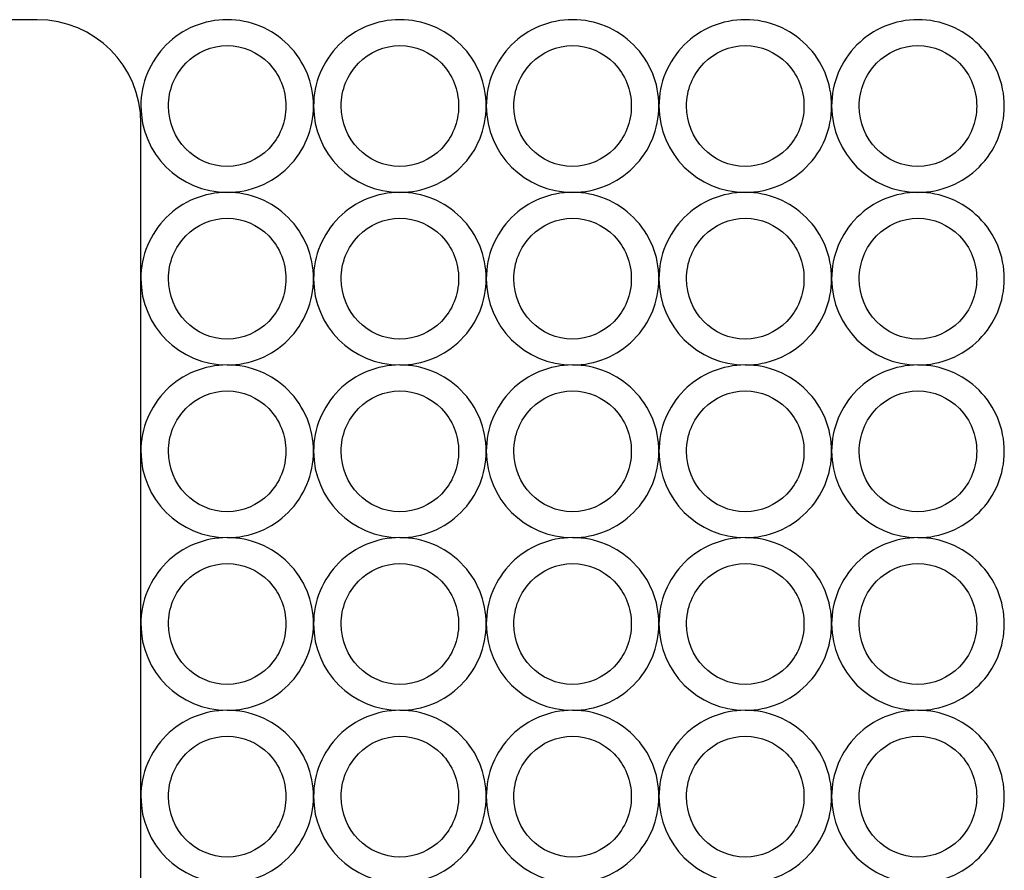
# Model space of a CAD drawing. Extents: x 0 to 100, y 0 to 100.
# Tile 7 of 7: x 71 to 100, y 75 to 100. Entities that reach past the tile are written whole.
import ezdxf

# ---------------------------------------------------------------- set-up
doc = ezdxf.new("R2010")
doc.units = 0
doc.layers.add('Layer_1', color=7, linetype='CONTINUOUS')

msp = doc.modelspace()

# ---------------------------------------------------------------- linework, layer by layer
at = {"layer": 'Layer_1', "color": 7}
for p, q in [((71.99974, 99.999449), (3.000265, 99.999449)), ((77.49984, 100), (77.49984, 100)), ((82.499841, 100), (82.499841, 100)), ((87.499764, 100), (87.499764, 100)), ((92.499765, 100), (92.499765, 100)), ((97.499839, 100.000001), (97.499839, 100.000001)), ((77.49984, 99.249794), (77.49984, 99.249794)), ((82.499841, 99.249794), (82.499841, 99.249794)), ((87.499764, 99.249794), (87.499764, 99.249794)), ((92.499765, 99.249794), (92.499765, 99.249794)), ((97.499839, 99.249795), (97.499839, 99.249795)), ((75.000005, 52.999527), (75.000005, 96.999735)), ((77.49984, 95.000076), (77.49984, 95.000076)), ((82.499841, 95.000076), (82.499841, 95.000076)), ((87.499764, 95.000076), (87.499764, 95.000076)), ((92.499765, 95.000076), (92.499765, 95.000076)), ((97.499839, 95.000076), (97.499839, 95.000076)), ((77.49984, 94.24987), (77.49984, 94.24987)), ((82.499841, 94.24987), (82.499841, 94.24987)), ((87.499764, 94.24987), (87.499764, 94.24987)), ((92.499765, 94.24987), (92.499765, 94.24987)), ((97.499839, 94.24987), (97.499839, 94.24987)), ((77.49984, 90.000075), (77.49984, 90.000075)), ((82.499841, 90.000075), (82.499841, 90.000075)), ((87.499764, 90.000075), (87.499764, 90.000075)), ((92.499765, 90.000075), (92.499765, 90.000075)), ((97.499839, 90.000077), (97.499839, 90.000077)), ((77.49984, 89.249869), (77.49984, 89.249869)), ((82.499841, 89.249869), (82.499841, 89.249869)), ((87.499764, 89.249869), (87.499764, 89.249869)), ((92.499765, 89.249869), (92.499765, 89.249869)), ((97.499839, 89.249871), (97.499839, 89.249871)), ((77.49984, 85.000076), (77.49984, 85.000076)), ((82.499841, 85.000076), (82.499841, 85.000076)), ((87.499764, 85.000076), (87.499764, 85.000076)), ((92.499765, 85.000076), (92.499765, 85.000076)), ((97.499839, 85.000076), (97.499839, 85.000076)), ((77.49984, 84.24987), (77.49984, 84.24987)), ((82.499841, 84.24987), (82.499841, 84.24987)), ((87.499764, 84.24987), (87.499764, 84.24987)), ((92.499765, 84.24987), (92.499765, 84.24987)), ((97.499839, 84.24987), (97.499839, 84.24987)), ((77.49984, 80), (77.49984, 80)), ((82.499841, 80), (82.499841, 80)), ((87.499764, 80), (87.499764, 80)), ((92.499765, 80), (92.499765, 80)), ((97.499839, 80), (97.499839, 80)), ((77.49984, 79.249794), (77.49984, 79.249794)), ((82.499841, 79.249794), (82.499841, 79.249794)), ((87.499764, 79.249794), (87.499764, 79.249794)), ((92.499765, 79.249794), (92.499765, 79.249794)), ((97.499839, 79.249795), (97.499839, 79.249795))]:
    msp.add_line(p, q, dxfattribs=at)
for points in [[(75.000005, 96.999735), (75.000005, 98.661739), (73.661744, 99.999449), (71.99974, 99.999449)], [(77.49984, 100), (76.836785, 99.999937), (76.200915, 99.736474), (75.732116, 99.267572)], [(79.267921, 99.267767), (78.799003, 99.736685), (78.16299, 100.000084), (77.49984, 100)], [(82.499841, 100), (81.836787, 99.999937), (81.200916, 99.736474), (80.732118, 99.267572)], [(84.267922, 99.267767), (83.799004, 99.736685), (83.162991, 100.000084), (82.499841, 100)], [(87.499764, 100), (86.836709, 99.999937), (86.200839, 99.736474), (85.73204, 99.267572)], [(89.267844, 99.267767), (88.798927, 99.736685), (88.162914, 100.000084), (87.499764, 100)], [(92.499765, 100), (91.836711, 99.999937), (91.20084, 99.736474), (90.732042, 99.267572)], [(94.267846, 99.267767), (93.798928, 99.736685), (93.162915, 100.000084), (92.499765, 100)], [(97.499839, 100.000001), (96.836784, 99.999937), (96.200914, 99.736474), (95.732115, 99.267572)], [(99.267919, 99.267768), (98.799002, 99.736686), (98.162989, 100.000084), (97.499839, 100.000001)], [(75.732116, 99.267572), (75.263318, 98.79867), (74.999996, 98.162741), (75.000079, 97.499686)], [(76.297754, 98.737174), (76.616558, 99.065385), (77.048962, 99.24978), (77.49984, 99.249794)], [(77.49984, 99.249794), (77.950812, 99.249931), (78.383358, 99.065602), (78.702281, 98.737375)], [(80.000154, 97.499686), (80.000237, 98.162836), (79.736838, 98.798849), (79.267921, 99.267767)], [(80.732118, 99.267572), (80.263319, 98.79867), (79.999997, 98.162741), (80.00008, 97.499686)], [(81.297756, 98.737174), (81.616559, 99.065385), (82.048964, 99.24978), (82.499841, 99.249794)], [(82.499841, 99.249794), (82.950814, 99.249931), (83.383359, 99.065602), (83.702282, 98.737375)], [(85.000155, 97.499686), (85.000238, 98.162836), (84.73684, 98.798849), (84.267922, 99.267767)], [(85.73204, 99.267572), (85.263242, 98.79867), (84.99992, 98.162741), (85.000003, 97.499686)], [(86.297678, 98.737174), (86.616482, 99.065385), (87.048886, 99.24978), (87.499764, 99.249794)], [(87.499764, 99.249794), (87.950736, 99.249931), (88.383282, 99.065602), (88.702205, 98.737375)], [(90.000077, 97.499686), (90.000161, 98.162836), (89.736762, 98.798849), (89.267844, 99.267767)], [(90.732042, 99.267572), (90.263243, 98.79867), (89.999921, 98.162741), (90.000004, 97.499686)], [(91.297679, 98.737174), (91.616483, 99.065385), (92.048888, 99.24978), (92.499765, 99.249794)], [(92.499765, 99.249794), (92.950737, 99.249931), (93.383283, 99.065602), (93.702206, 98.737375)], [(95.000079, 97.499686), (95.000162, 98.162836), (94.736764, 98.798849), (94.267846, 99.267767)], [(95.732115, 99.267572), (95.263317, 98.79867), (94.999995, 98.162741), (95.000078, 97.499687)], [(96.297753, 98.737175), (96.616557, 99.065385), (97.048961, 99.249781), (97.499839, 99.249795)], [(97.499839, 99.249795), (97.950811, 99.249931), (98.383357, 99.065602), (98.70228, 98.737375)], [(100.000152, 97.499687), (100.000236, 98.162837), (99.736837, 98.79885), (99.267919, 99.267768)], [(75.799891, 97.499686), (75.799863, 97.963825), (75.978951, 98.408964), (76.297754, 98.737174)], [(78.702281, 98.737375), (79.021204, 98.409148), (79.200366, 97.963923), (79.200339, 97.499686)], [(80.799892, 97.499686), (80.799864, 97.963825), (80.978952, 98.408964), (81.297756, 98.737174)], [(83.702282, 98.737375), (84.021205, 98.409148), (84.200368, 97.963923), (84.20034, 97.499686)], [(85.799815, 97.499686), (85.799787, 97.963825), (85.978874, 98.408964), (86.297678, 98.737174)], [(88.702205, 98.737375), (89.021128, 98.409148), (89.20029, 97.963923), (89.200263, 97.499686)], [(90.799816, 97.499686), (90.799788, 97.963825), (90.978876, 98.408964), (91.297679, 98.737174)], [(93.702206, 98.737375), (94.021129, 98.409148), (94.200292, 97.963923), (94.200264, 97.499686)], [(95.79989, 97.499687), (95.799862, 97.963825), (95.978949, 98.408964), (96.297753, 98.737175)], [(98.70228, 98.737375), (99.021203, 98.409148), (99.200365, 97.963923), (99.200338, 97.499687)], [(75.000079, 97.499686), (75.000211, 96.119161), (76.119315, 95.000058), (77.49984, 94.999926)], [(77.49984, 95.750129), (76.561143, 95.750158), (75.800128, 96.533382), (75.799891, 97.499686)], [(79.200339, 97.499686), (79.200225, 97.035545), (79.020999, 96.590462), (78.702092, 96.262354)], [(79.267725, 95.731963), (79.736627, 96.200761), (80.00009, 96.836632), (80.000154, 97.499686)], [(80.00008, 97.499686), (80.000212, 96.119161), (81.119316, 95.000058), (82.499841, 94.999926)], [(82.499841, 95.750129), (81.561145, 95.750158), (80.80013, 96.533382), (80.799892, 97.499686)], [(84.20034, 97.499686), (84.200226, 97.035545), (84.021, 96.590462), (83.702093, 96.262354)], [(84.267726, 95.731963), (84.736628, 96.200761), (85.000091, 96.836632), (85.000155, 97.499686)], [(85.000003, 97.499686), (85.000135, 96.119161), (86.119239, 95.000058), (87.499764, 94.999926)], [(87.499764, 95.750129), (86.561067, 95.750158), (85.800052, 96.533382), (85.799815, 97.499686)], [(89.200263, 97.499686), (89.200149, 97.035545), (89.020923, 96.590462), (88.702016, 96.262354)], [(89.267649, 95.731963), (89.736551, 96.200761), (90.000014, 96.836632), (90.000077, 97.499686)], [(90.000004, 97.499686), (90.000136, 96.119161), (91.11924, 95.000058), (92.499765, 94.999926)], [(92.499765, 95.750129), (91.561069, 95.750158), (90.800054, 96.533382), (90.799816, 97.499686)], [(94.200264, 97.499686), (94.20015, 97.035545), (94.020924, 96.590462), (93.702017, 96.262354)], [(94.26765, 95.731963), (94.736552, 96.200761), (95.000015, 96.836632), (95.000079, 97.499686)], [(95.000078, 97.499687), (95.00021, 96.119162), (96.119314, 95.000058), (97.499839, 94.999926)], [(97.499839, 95.750129), (96.561142, 95.750158), (95.800127, 96.533382), (95.79989, 97.499687)], [(99.200338, 97.499687), (99.200224, 97.035546), (99.020998, 96.590462), (98.702091, 96.262354)], [(99.267724, 95.731963), (99.736626, 96.200762), (100.000089, 96.836633), (100.000152, 97.499687)], [(78.702092, 96.262354), (78.383184, 95.934246), (77.95072, 95.749993), (77.49984, 95.750129)], [(83.702093, 96.262354), (83.383186, 95.934246), (82.950721, 95.749993), (82.499841, 95.750129)], [(88.702016, 96.262354), (88.383108, 95.934246), (87.950644, 95.749993), (87.499764, 95.750129)], [(93.702017, 96.262354), (93.38311, 95.934246), (92.950645, 95.749993), (92.499765, 95.750129)], [(98.702091, 96.262354), (98.383183, 95.934246), (97.950719, 95.749993), (97.499839, 95.750129)], [(77.49984, 94.999926), (78.162894, 94.999842), (78.798823, 95.263165), (79.267725, 95.731963)], [(82.499841, 94.999926), (83.162895, 94.999842), (83.798824, 95.263165), (84.267726, 95.731963)], [(87.499764, 94.999926), (88.162818, 94.999842), (88.798747, 95.263165), (89.267649, 95.731963)], [(92.499765, 94.999926), (93.162819, 94.999842), (93.798748, 95.263165), (94.26765, 95.731963)], [(97.499839, 94.999926), (98.162893, 94.999843), (98.798822, 95.263165), (99.267724, 95.731963)], [(77.49984, 95.000076), (76.836785, 95.000012), (76.200915, 94.736549), (75.732116, 94.267647)], [(79.267921, 94.267843), (78.799003, 94.73676), (78.16299, 95.000159), (77.49984, 95.000076)], [(82.499841, 95.000076), (81.836787, 95.000012), (81.200916, 94.736549), (80.732118, 94.267647)], [(84.267922, 94.267843), (83.799004, 94.73676), (83.162991, 95.000159), (82.499841, 95.000076)], [(87.499764, 95.000076), (86.836709, 95.000012), (86.200839, 94.736549), (85.73204, 94.267647)], [(89.267844, 94.267843), (88.798927, 94.73676), (88.162914, 95.000159), (87.499764, 95.000076)], [(92.499765, 95.000076), (91.836711, 95.000012), (91.20084, 94.736549), (90.732042, 94.267647)], [(94.267846, 94.267843), (93.798928, 94.73676), (93.162915, 95.000159), (92.499765, 95.000076)], [(97.499839, 95.000076), (96.836784, 95.000012), (96.200914, 94.736549), (95.732115, 94.267647)], [(99.267919, 94.267843), (98.799002, 94.73676), (98.162989, 95.000159), (97.499839, 95.000076)], [(75.732116, 94.267647), (75.263318, 93.798745), (74.999996, 93.162816), (75.000079, 92.499762)], [(76.297754, 93.73725), (76.616558, 94.06546), (77.048962, 94.249856), (77.49984, 94.24987)], [(77.49984, 94.24987), (77.950812, 94.250006), (78.383358, 94.065677), (78.702281, 93.73745)], [(80.000154, 92.499762), (80.000237, 93.162912), (79.736838, 93.798925), (79.267921, 94.267843)], [(80.732118, 94.267647), (80.263319, 93.798745), (79.999997, 93.162816), (80.00008, 92.499762)], [(81.297756, 93.73725), (81.616559, 94.06546), (82.048964, 94.249856), (82.499841, 94.24987)], [(82.499841, 94.24987), (82.950814, 94.250006), (83.383359, 94.065677), (83.702282, 93.73745)], [(85.000155, 92.499762), (85.000238, 93.162912), (84.73684, 93.798925), (84.267922, 94.267843)], [(85.73204, 94.267647), (85.263242, 93.798745), (84.99992, 93.162816), (85.000003, 92.499762)], [(86.297678, 93.73725), (86.616482, 94.06546), (87.048886, 94.249856), (87.499764, 94.24987)], [(87.499764, 94.24987), (87.950736, 94.250006), (88.383282, 94.065677), (88.702205, 93.73745)], [(90.000077, 92.499762), (90.000161, 93.162912), (89.736762, 93.798925), (89.267844, 94.267843)], [(90.732042, 94.267647), (90.263243, 93.798745), (89.999921, 93.162816), (90.000004, 92.499762)], [(91.297679, 93.73725), (91.616483, 94.06546), (92.048888, 94.249856), (92.499765, 94.24987)], [(92.499765, 94.24987), (92.950737, 94.250006), (93.383283, 94.065677), (93.702206, 93.73745)], [(95.000079, 92.499762), (95.000162, 93.162912), (94.736764, 93.798925), (94.267846, 94.267843)], [(95.732115, 94.267647), (95.263317, 93.798745), (94.999995, 93.162816), (95.000078, 92.499762)], [(96.297753, 93.73725), (96.616557, 94.06546), (97.048961, 94.249856), (97.499839, 94.24987)], [(97.499839, 94.24987), (97.950811, 94.250006), (98.383357, 94.065677), (98.70228, 93.73745)], [(100.000152, 92.499762), (100.000236, 93.162912), (99.736837, 93.798925), (99.267919, 94.267843)], [(75.799891, 92.499762), (75.799863, 92.9639), (75.978951, 93.409039), (76.297754, 93.73725)], [(78.702281, 93.73745), (79.021204, 93.409223), (79.200366, 92.963998), (79.200339, 92.499762)], [(80.799892, 92.499762), (80.799864, 92.9639), (80.978952, 93.409039), (81.297756, 93.73725)], [(83.702282, 93.73745), (84.021205, 93.409223), (84.200368, 92.963998), (84.20034, 92.499762)], [(85.799815, 92.499762), (85.799787, 92.9639), (85.978874, 93.409039), (86.297678, 93.73725)], [(88.702205, 93.73745), (89.021128, 93.409223), (89.20029, 92.963998), (89.200263, 92.499762)], [(90.799816, 92.499762), (90.799788, 92.9639), (90.978876, 93.409039), (91.297679, 93.73725)], [(93.702206, 93.73745), (94.021129, 93.409223), (94.200292, 92.963998), (94.200264, 92.499762)], [(95.79989, 92.499762), (95.799862, 92.9639), (95.978949, 93.409039), (96.297753, 93.73725)], [(98.70228, 93.73745), (99.021203, 93.409223), (99.200365, 92.963998), (99.200338, 92.499762)], [(75.000079, 92.499762), (75.000211, 91.119237), (76.119315, 90.000133), (77.49984, 90.000001)], [(77.49984, 90.750204), (76.561143, 90.750233), (75.800128, 91.533457), (75.799891, 92.499762)], [(79.200339, 92.499762), (79.200225, 92.03562), (79.020999, 91.590537), (78.702092, 91.262429)], [(79.267725, 90.732038), (79.736627, 91.200837), (80.00009, 91.836708), (80.000154, 92.499762)], [(80.00008, 92.499762), (80.000212, 91.119237), (81.119316, 90.000133), (82.499841, 90.000001)], [(82.499841, 90.750204), (81.561145, 90.750233), (80.80013, 91.533457), (80.799892, 92.499762)], [(84.20034, 92.499762), (84.200226, 92.03562), (84.021, 91.590537), (83.702093, 91.262429)], [(84.267726, 90.732038), (84.736628, 91.200837), (85.000091, 91.836708), (85.000155, 92.499762)], [(85.000003, 92.499762), (85.000135, 91.119237), (86.119239, 90.000133), (87.499764, 90.000001)], [(87.499764, 90.750204), (86.561067, 90.750233), (85.800052, 91.533457), (85.799815, 92.499762)], [(89.200263, 92.499762), (89.200149, 92.03562), (89.020923, 91.590537), (88.702016, 91.262429)], [(89.267649, 90.732038), (89.736551, 91.200837), (90.000014, 91.836708), (90.000077, 92.499762)], [(90.000004, 92.499762), (90.000136, 91.119237), (91.11924, 90.000133), (92.499765, 90.000001)], [(92.499765, 90.750204), (91.561069, 90.750233), (90.800054, 91.533457), (90.799816, 92.499762)], [(94.200264, 92.499762), (94.20015, 92.03562), (94.020924, 91.590537), (93.702017, 91.262429)], [(94.26765, 90.732038), (94.736552, 91.200837), (95.000015, 91.836708), (95.000079, 92.499762)], [(95.000078, 92.499762), (95.00021, 91.119237), (96.119314, 90.000133), (97.499839, 90.000001)], [(97.499839, 90.750204), (96.561142, 90.750233), (95.800127, 91.533457), (95.79989, 92.499762)], [(99.200338, 92.499762), (99.200224, 92.03562), (99.020998, 91.590537), (98.702091, 91.262429)], [(99.267724, 90.732038), (99.736626, 91.200837), (100.000089, 91.836708), (100.000152, 92.499762)], [(78.702092, 91.262429), (78.383184, 90.934321), (77.95072, 90.750068), (77.49984, 90.750204)], [(83.702093, 91.262429), (83.383186, 90.934321), (82.950721, 90.750068), (82.499841, 90.750204)], [(88.702016, 91.262429), (88.383108, 90.934321), (87.950644, 90.750068), (87.499764, 90.750204)], [(93.702017, 91.262429), (93.38311, 90.934321), (92.950645, 90.750068), (92.499765, 90.750204)], [(98.702091, 91.262429), (98.383183, 90.934321), (97.950719, 90.750068), (97.499839, 90.750204)], [(77.49984, 90.000001), (78.162894, 89.999918), (78.798823, 90.26324), (79.267725, 90.732038)], [(82.499841, 90.000001), (83.162895, 89.999918), (83.798824, 90.26324), (84.267726, 90.732038)], [(87.499764, 90.000001), (88.162818, 89.999918), (88.798747, 90.26324), (89.267649, 90.732038)], [(92.499765, 90.000001), (93.162819, 89.999918), (93.798748, 90.26324), (94.26765, 90.732038)], [(97.499839, 90.000001), (98.162893, 89.999918), (98.798822, 90.26324), (99.267724, 90.732038)], [(77.49984, 90.000075), (76.836785, 90.000012), (76.200915, 89.736549), (75.732116, 89.267647)], [(79.267921, 89.267842), (78.799003, 89.73676), (78.16299, 90.000159), (77.49984, 90.000075)], [(82.499841, 90.000075), (81.836787, 90.000012), (81.200916, 89.736549), (80.732118, 89.267647)], [(84.267922, 89.267842), (83.799004, 89.73676), (83.162991, 90.000159), (82.499841, 90.000075)], [(87.499764, 90.000075), (86.836709, 90.000012), (86.200839, 89.736549), (85.73204, 89.267647)], [(89.267844, 89.267842), (88.798927, 89.73676), (88.162914, 90.000159), (87.499764, 90.000075)], [(92.499765, 90.000075), (91.836711, 90.000012), (91.20084, 89.736549), (90.732042, 89.267647)], [(94.267846, 89.267842), (93.798928, 89.73676), (93.162915, 90.000159), (92.499765, 90.000075)], [(97.499839, 90.000077), (96.836784, 90.000014), (96.200914, 89.73655), (95.732115, 89.267649)], [(99.267919, 89.267844), (98.799002, 89.736762), (98.162989, 90.00016), (97.499839, 90.000077)], [(75.732116, 89.267647), (75.263318, 88.798745), (74.999996, 88.162816), (75.000079, 87.499762)], [(76.297754, 88.737249), (76.616558, 89.06546), (77.048962, 89.249855), (77.49984, 89.249869)], [(77.49984, 89.249869), (77.950812, 89.250006), (78.383358, 89.065677), (78.702281, 88.73745)], [(80.000154, 87.499762), (80.000237, 88.162912), (79.736838, 88.798925), (79.267921, 89.267842)], [(80.732118, 89.267647), (80.263319, 88.798745), (79.999997, 88.162816), (80.00008, 87.499762)], [(81.297756, 88.737249), (81.616559, 89.06546), (82.048964, 89.249855), (82.499841, 89.249869)], [(82.499841, 89.249869), (82.950814, 89.250006), (83.383359, 89.065677), (83.702282, 88.73745)], [(85.000155, 87.499762), (85.000238, 88.162912), (84.73684, 88.798925), (84.267922, 89.267842)], [(85.73204, 89.267647), (85.263242, 88.798745), (84.99992, 88.162816), (85.000003, 87.499762)], [(86.297678, 88.737249), (86.616482, 89.06546), (87.048886, 89.249855), (87.499764, 89.249869)], [(87.499764, 89.249869), (87.950736, 89.250006), (88.383282, 89.065677), (88.702205, 88.73745)], [(90.000077, 87.499762), (90.000161, 88.162912), (89.736762, 88.798925), (89.267844, 89.267842)], [(90.732042, 89.267647), (90.263243, 88.798745), (89.999921, 88.162816), (90.000004, 87.499762)], [(91.297679, 88.737249), (91.616483, 89.06546), (92.048888, 89.249855), (92.499765, 89.249869)], [(92.499765, 89.249869), (92.950737, 89.250006), (93.383283, 89.065677), (93.702206, 88.73745)], [(95.000079, 87.499762), (95.000162, 88.162912), (94.736764, 88.798925), (94.267846, 89.267842)], [(95.732115, 89.267649), (95.263317, 88.798747), (94.999995, 88.162817), (95.000078, 87.499763)], [(96.297753, 88.737251), (96.616557, 89.065462), (97.048961, 89.249857), (97.499839, 89.249871)], [(97.499839, 89.249871), (97.950811, 89.250007), (98.383357, 89.065678), (98.70228, 88.737452)], [(100.000152, 87.499763), (100.000236, 88.162913), (99.736837, 88.798926), (99.267919, 89.267844)], [(75.799891, 87.499762), (75.799863, 87.9639), (75.978951, 88.409039), (76.297754, 88.737249)], [(78.702281, 88.73745), (79.021204, 88.409223), (79.200366, 87.963998), (79.200339, 87.499762)], [(80.799892, 87.499762), (80.799864, 87.9639), (80.978952, 88.409039), (81.297756, 88.737249)], [(83.702282, 88.73745), (84.021205, 88.409223), (84.200368, 87.963998), (84.20034, 87.499762)], [(85.799815, 87.499762), (85.799787, 87.9639), (85.978874, 88.409039), (86.297678, 88.737249)], [(88.702205, 88.73745), (89.021128, 88.409223), (89.20029, 87.963998), (89.200263, 87.499762)], [(90.799816, 87.499762), (90.799788, 87.9639), (90.978876, 88.409039), (91.297679, 88.737249)], [(93.702206, 88.73745), (94.021129, 88.409223), (94.200292, 87.963998), (94.200264, 87.499762)], [(95.79989, 87.499763), (95.799862, 87.963902), (95.978949, 88.409041), (96.297753, 88.737251)], [(98.70228, 88.737452), (99.021203, 88.409225), (99.200365, 87.964), (99.200338, 87.499763)], [(75.000079, 87.499762), (75.000211, 86.119237), (76.119315, 85.000133), (77.49984, 85.000001)], [(77.49984, 85.750204), (76.561143, 85.750233), (75.800128, 86.533457), (75.799891, 87.499762)], [(79.200339, 87.499762), (79.200225, 87.03562), (79.020999, 86.590537), (78.702092, 86.262429)], [(79.267725, 85.732038), (79.736627, 86.200836), (80.00009, 86.836707), (80.000154, 87.499762)], [(80.00008, 87.499762), (80.000212, 86.119237), (81.119316, 85.000133), (82.499841, 85.000001)], [(82.499841, 85.750204), (81.561145, 85.750233), (80.80013, 86.533457), (80.799892, 87.499762)], [(84.20034, 87.499762), (84.200226, 87.03562), (84.021, 86.590537), (83.702093, 86.262429)], [(84.267726, 85.732038), (84.736628, 86.200836), (85.000091, 86.836707), (85.000155, 87.499762)], [(85.000003, 87.499762), (85.000135, 86.119237), (86.119239, 85.000133), (87.499764, 85.000001)], [(87.499764, 85.750204), (86.561067, 85.750233), (85.800052, 86.533457), (85.799815, 87.499762)], [(89.200263, 87.499762), (89.200149, 87.03562), (89.020923, 86.590537), (88.702016, 86.262429)], [(89.267649, 85.732038), (89.736551, 86.200836), (90.000014, 86.836707), (90.000077, 87.499762)], [(90.000004, 87.499762), (90.000136, 86.119237), (91.11924, 85.000133), (92.499765, 85.000001)], [(92.499765, 85.750204), (91.561069, 85.750233), (90.800054, 86.533457), (90.799816, 87.499762)], [(94.200264, 87.499762), (94.20015, 87.03562), (94.020924, 86.590537), (93.702017, 86.262429)], [(94.26765, 85.732038), (94.736552, 86.200836), (95.000015, 86.836707), (95.000079, 87.499762)], [(95.000078, 87.499763), (95.00021, 86.119238), (96.119314, 85.000135), (97.499839, 85.000002)], [(97.499839, 85.750206), (96.561142, 85.750235), (95.800127, 86.533458), (95.79989, 87.499763)], [(99.200338, 87.499763), (99.200224, 87.035622), (99.020998, 86.590538), (98.702091, 86.262431)], [(99.267724, 85.73204), (99.736626, 86.200838), (100.000089, 86.836709), (100.000152, 87.499763)], [(78.702092, 86.262429), (78.383184, 85.934321), (77.95072, 85.750068), (77.49984, 85.750204)], [(83.702093, 86.262429), (83.383186, 85.934321), (82.950721, 85.750068), (82.499841, 85.750204)], [(88.702016, 86.262429), (88.383108, 85.934321), (87.950644, 85.750068), (87.499764, 85.750204)], [(93.702017, 86.262429), (93.38311, 85.934321), (92.950645, 85.750068), (92.499765, 85.750204)], [(98.702091, 86.262431), (98.383183, 85.934323), (97.950719, 85.750069), (97.499839, 85.750206)], [(77.49984, 85.000001), (78.162894, 84.999918), (78.798823, 85.26324), (79.267725, 85.732038)], [(82.499841, 85.000001), (83.162895, 84.999918), (83.798824, 85.26324), (84.267726, 85.732038)], [(87.499764, 85.000001), (88.162818, 84.999918), (88.798747, 85.26324), (89.267649, 85.732038)], [(92.499765, 85.000001), (93.162819, 84.999918), (93.798748, 85.26324), (94.26765, 85.732038)], [(97.499839, 85.000002), (98.162893, 84.999919), (98.798822, 85.263242), (99.267724, 85.73204)], [(77.49984, 85.000076), (76.836785, 85.000012), (76.200915, 84.736549), (75.732116, 84.267647)], [(79.267921, 84.267843), (78.799003, 84.73676), (78.16299, 85.000159), (77.49984, 85.000076)], [(82.499841, 85.000076), (81.836787, 85.000012), (81.200916, 84.736549), (80.732118, 84.267647)], [(84.267922, 84.267843), (83.799004, 84.73676), (83.162991, 85.000159), (82.499841, 85.000076)], [(87.499764, 85.000076), (86.836709, 85.000012), (86.200839, 84.736549), (85.73204, 84.267647)], [(89.267844, 84.267843), (88.798927, 84.73676), (88.162914, 85.000159), (87.499764, 85.000076)], [(92.499765, 85.000076), (91.836711, 85.000012), (91.20084, 84.736549), (90.732042, 84.267647)], [(94.267846, 84.267843), (93.798928, 84.73676), (93.162915, 85.000159), (92.499765, 85.000076)], [(97.499839, 85.000076), (96.836784, 85.000012), (96.200914, 84.736549), (95.732115, 84.267647)], [(99.267919, 84.267843), (98.799002, 84.736761), (98.162989, 85.000159), (97.499839, 85.000076)], [(75.732116, 84.267647), (75.263318, 83.798745), (74.999996, 83.162816), (75.000079, 82.499762)], [(76.297754, 83.73725), (76.616558, 84.06546), (77.048962, 84.249856), (77.49984, 84.24987)], [(77.49984, 84.24987), (77.950812, 84.250006), (78.383358, 84.065677), (78.702281, 83.73745)], [(80.000154, 82.499762), (80.000237, 83.162912), (79.736838, 83.798925), (79.267921, 84.267843)], [(80.732118, 84.267647), (80.263319, 83.798745), (79.999997, 83.162816), (80.00008, 82.499762)], [(81.297756, 83.73725), (81.616559, 84.06546), (82.048964, 84.249856), (82.499841, 84.24987)], [(82.499841, 84.24987), (82.950814, 84.250006), (83.383359, 84.065677), (83.702282, 83.73745)], [(85.000155, 82.499762), (85.000238, 83.162912), (84.73684, 83.798925), (84.267922, 84.267843)], [(85.73204, 84.267647), (85.263242, 83.798745), (84.99992, 83.162816), (85.000003, 82.499762)], [(86.297678, 83.73725), (86.616482, 84.06546), (87.048886, 84.249856), (87.499764, 84.24987)], [(87.499764, 84.24987), (87.950736, 84.250006), (88.383282, 84.065677), (88.702205, 83.73745)], [(90.000077, 82.499762), (90.000161, 83.162912), (89.736762, 83.798925), (89.267844, 84.267843)], [(90.732042, 84.267647), (90.263243, 83.798745), (89.999921, 83.162816), (90.000004, 82.499762)], [(91.297679, 83.73725), (91.616483, 84.06546), (92.048888, 84.249856), (92.499765, 84.24987)], [(92.499765, 84.24987), (92.950737, 84.250006), (93.383283, 84.065677), (93.702206, 83.73745)], [(95.000079, 82.499762), (95.000162, 83.162912), (94.736764, 83.798925), (94.267846, 84.267843)], [(95.732115, 84.267647), (95.263317, 83.798745), (94.999995, 83.162816), (95.000078, 82.499762)], [(96.297753, 83.73725), (96.616557, 84.06546), (97.048961, 84.249856), (97.499839, 84.24987)], [(97.499839, 84.24987), (97.950811, 84.250006), (98.383357, 84.065677), (98.70228, 83.73745)], [(100.000152, 82.499762), (100.000236, 83.162912), (99.736837, 83.798925), (99.267919, 84.267843)], [(75.799891, 82.499762), (75.799863, 82.9639), (75.978951, 83.409039), (76.297754, 83.73725)], [(78.702281, 83.73745), (79.021204, 83.409223), (79.200366, 82.963998), (79.200339, 82.499762)], [(80.799892, 82.499762), (80.799864, 82.9639), (80.978952, 83.409039), (81.297756, 83.73725)], [(83.702282, 83.73745), (84.021205, 83.409223), (84.200368, 82.963998), (84.20034, 82.499762)], [(85.799815, 82.499762), (85.799787, 82.9639), (85.978874, 83.409039), (86.297678, 83.73725)], [(88.702205, 83.73745), (89.021128, 83.409223), (89.20029, 82.963998), (89.200263, 82.499762)], [(90.799816, 82.499762), (90.799788, 82.9639), (90.978876, 83.409039), (91.297679, 83.73725)], [(93.702206, 83.73745), (94.021129, 83.409223), (94.200292, 82.963998), (94.200264, 82.499762)], [(95.79989, 82.499762), (95.799862, 82.9639), (95.978949, 83.409039), (96.297753, 83.73725)], [(98.70228, 83.73745), (99.021203, 83.409223), (99.200365, 82.963999), (99.200338, 82.499762)], [(75.000079, 82.499762), (75.000211, 81.119237), (76.119315, 80.000133), (77.49984, 80.000001)], [(77.49984, 80.750204), (76.561143, 80.750233), (75.800128, 81.533457), (75.799891, 82.499762)], [(79.200339, 82.499762), (79.200225, 82.03562), (79.020999, 81.590537), (78.702092, 81.262429)], [(79.267725, 80.732038), (79.736627, 81.200837), (80.00009, 81.836707), (80.000154, 82.499762)], [(80.00008, 82.499762), (80.000212, 81.119237), (81.119316, 80.000133), (82.499841, 80.000001)], [(82.499841, 80.750204), (81.561145, 80.750233), (80.80013, 81.533457), (80.799892, 82.499762)], [(84.20034, 82.499762), (84.200226, 82.03562), (84.021, 81.590537), (83.702093, 81.262429)], [(84.267726, 80.732038), (84.736628, 81.200837), (85.000091, 81.836707), (85.000155, 82.499762)], [(85.000003, 82.499762), (85.000135, 81.119237), (86.119239, 80.000133), (87.499764, 80.000001)], [(87.499764, 80.750204), (86.561067, 80.750233), (85.800052, 81.533457), (85.799815, 82.499762)], [(89.200263, 82.499762), (89.200149, 82.03562), (89.020923, 81.590537), (88.702016, 81.262429)], [(89.267649, 80.732038), (89.736551, 81.200837), (90.000014, 81.836707), (90.000077, 82.499762)], [(90.000004, 82.499762), (90.000136, 81.119237), (91.11924, 80.000133), (92.499765, 80.000001)], [(92.499765, 80.750204), (91.561069, 80.750233), (90.800054, 81.533457), (90.799816, 82.499762)], [(94.200264, 82.499762), (94.20015, 82.03562), (94.020924, 81.590537), (93.702017, 81.262429)], [(94.26765, 80.732038), (94.736552, 81.200837), (95.000015, 81.836707), (95.000079, 82.499762)], [(95.000078, 82.499762), (95.00021, 81.119237), (96.119314, 80.000133), (97.499839, 80.000001)], [(97.499839, 80.750204), (96.561142, 80.750233), (95.800127, 81.533457), (95.79989, 82.499762)], [(99.200338, 82.499762), (99.200224, 82.035621), (99.020998, 81.590537), (98.702091, 81.262429)], [(99.267724, 80.732039), (99.736626, 81.200837), (100.000089, 81.836708), (100.000152, 82.499762)], [(78.702092, 81.262429), (78.383184, 80.934321), (77.95072, 80.750068), (77.49984, 80.750204)], [(83.702093, 81.262429), (83.383186, 80.934321), (82.950721, 80.750068), (82.499841, 80.750204)], [(88.702016, 81.262429), (88.383108, 80.934321), (87.950644, 80.750068), (87.499764, 80.750204)], [(93.702017, 81.262429), (93.38311, 80.934321), (92.950645, 80.750068), (92.499765, 80.750204)], [(98.702091, 81.262429), (98.383183, 80.934322), (97.950719, 80.750068), (97.499839, 80.750204)], [(77.49984, 80.000001), (78.162894, 79.999918), (78.798823, 80.26324), (79.267725, 80.732038)], [(82.499841, 80.000001), (83.162895, 79.999918), (83.798824, 80.26324), (84.267726, 80.732038)], [(87.499764, 80.000001), (88.162818, 79.999918), (88.798747, 80.26324), (89.267649, 80.732038)], [(92.499765, 80.000001), (93.162819, 79.999918), (93.798748, 80.26324), (94.26765, 80.732038)], [(97.499839, 80.000001), (98.162893, 79.999918), (98.798822, 80.26324), (99.267724, 80.732039)], [(77.49984, 80), (76.836785, 79.999937), (76.200915, 79.736474), (75.732116, 79.267572)], [(79.267921, 79.267767), (78.799003, 79.736685), (78.16299, 80.000083), (77.49984, 80)], [(82.499841, 80), (81.836787, 79.999937), (81.200916, 79.736474), (80.732118, 79.267572)], [(84.267922, 79.267767), (83.799004, 79.736685), (83.162991, 80.000083), (82.499841, 80)], [(87.499764, 80), (86.836709, 79.999937), (86.200839, 79.736474), (85.73204, 79.267572)], [(89.267844, 79.267767), (88.798927, 79.736685), (88.162914, 80.000083), (87.499764, 80)], [(92.499765, 80), (91.836711, 79.999937), (91.20084, 79.736474), (90.732042, 79.267572)], [(94.267846, 79.267767), (93.798928, 79.736685), (93.162915, 80.000083), (92.499765, 80)], [(97.499839, 80), (96.836784, 79.999937), (96.200914, 79.736474), (95.732115, 79.267572)], [(99.267919, 79.267767), (98.799002, 79.736685), (98.162989, 80.000084), (97.499839, 80)], [(75.732116, 79.267572), (75.263318, 78.79867), (74.999996, 78.16274), (75.000079, 77.499686)], [(80.000154, 77.499686), (80.000237, 78.162836), (79.736838, 78.798849), (79.267921, 79.267767)], [(80.732118, 79.267572), (80.263319, 78.79867), (79.999997, 78.16274), (80.00008, 77.499686)], [(85.000155, 77.499686), (85.000238, 78.162836), (84.73684, 78.798849), (84.267922, 79.267767)], [(85.73204, 79.267572), (85.263242, 78.79867), (84.99992, 78.16274), (85.000003, 77.499686)], [(90.000077, 77.499686), (90.000161, 78.162836), (89.736762, 78.798849), (89.267844, 79.267767)], [(90.732042, 79.267572), (90.263243, 78.79867), (89.999921, 78.16274), (90.000004, 77.499686)], [(95.000079, 77.499686), (95.000162, 78.162836), (94.736764, 78.798849), (94.267846, 79.267767)], [(95.732115, 79.267572), (95.263317, 78.79867), (94.999995, 78.162741), (95.000078, 77.499687)], [(100.000152, 77.499687), (100.000236, 78.162837), (99.736837, 78.79885), (99.267919, 79.267767)], [(76.297754, 78.737174), (76.616558, 79.065385), (77.048962, 79.24978), (77.49984, 79.249794)], [(77.49984, 79.249794), (77.950812, 79.249931), (78.383358, 79.065601), (78.702281, 78.737375)], [(81.297756, 78.737174), (81.616559, 79.065385), (82.048964, 79.24978), (82.499841, 79.249794)], [(82.499841, 79.249794), (82.950814, 79.249931), (83.383359, 79.065601), (83.702282, 78.737375)], [(86.297678, 78.737174), (86.616482, 79.065385), (87.048886, 79.24978), (87.499764, 79.249794)], [(87.499764, 79.249794), (87.950736, 79.249931), (88.383282, 79.065601), (88.702205, 78.737375)], [(91.297679, 78.737174), (91.616483, 79.065385), (92.048888, 79.24978), (92.499765, 79.249794)], [(92.499765, 79.249794), (92.950737, 79.249931), (93.383283, 79.065601), (93.702206, 78.737375)], [(96.297753, 78.737175), (96.616557, 79.065385), (97.048961, 79.249781), (97.499839, 79.249795)], [(97.499839, 79.249795), (97.950811, 79.249931), (98.383357, 79.065602), (98.70228, 78.737375)], [(75.799891, 77.499686), (75.799863, 77.963825), (75.978951, 78.408964), (76.297754, 78.737174)], [(78.702281, 78.737375), (79.021204, 78.409148), (79.200366, 77.963923), (79.200339, 77.499686)], [(80.799892, 77.499686), (80.799864, 77.963825), (80.978952, 78.408964), (81.297756, 78.737174)], [(83.702282, 78.737375), (84.021205, 78.409148), (84.200368, 77.963923), (84.20034, 77.499686)], [(85.799815, 77.499686), (85.799787, 77.963825), (85.978874, 78.408964), (86.297678, 78.737174)], [(88.702205, 78.737375), (89.021128, 78.409148), (89.20029, 77.963923), (89.200263, 77.499686)], [(90.799816, 77.499686), (90.799788, 77.963825), (90.978876, 78.408964), (91.297679, 78.737174)], [(93.702206, 78.737375), (94.021129, 78.409148), (94.200292, 77.963923), (94.200264, 77.499686)], [(95.79989, 77.499687), (95.799862, 77.963825), (95.978949, 78.408964), (96.297753, 78.737175)], [(98.70228, 78.737375), (99.021203, 78.409148), (99.200365, 77.963923), (99.200338, 77.499687)], [(75.000079, 77.499686), (75.000211, 76.119161), (76.119315, 75.000058), (77.49984, 74.999926)], [(77.49984, 75.750129), (76.561143, 75.750158), (75.800128, 76.533381), (75.799891, 77.499686)], [(79.200339, 77.499686), (79.200225, 77.035545), (79.020999, 76.590462), (78.702092, 76.262354)], [(79.267725, 75.731963), (79.736627, 76.200761), (80.00009, 76.836632), (80.000154, 77.499686)], [(80.00008, 77.499686), (80.000212, 76.119161), (81.119316, 75.000058), (82.499841, 74.999926)], [(82.499841, 75.750129), (81.561145, 75.750158), (80.80013, 76.533381), (80.799892, 77.499686)], [(84.20034, 77.499686), (84.200226, 77.035545), (84.021, 76.590462), (83.702093, 76.262354)], [(84.267726, 75.731963), (84.736628, 76.200761), (85.000091, 76.836632), (85.000155, 77.499686)], [(85.000003, 77.499686), (85.000135, 76.119161), (86.119239, 75.000058), (87.499764, 74.999926)], [(87.499764, 75.750129), (86.561067, 75.750158), (85.800052, 76.533381), (85.799815, 77.499686)], [(89.200263, 77.499686), (89.200149, 77.035545), (89.020923, 76.590462), (88.702016, 76.262354)], [(89.267649, 75.731963), (89.736551, 76.200761), (90.000014, 76.836632), (90.000077, 77.499686)], [(90.000004, 77.499686), (90.000136, 76.119161), (91.11924, 75.000058), (92.499765, 74.999926)], [(92.499765, 75.750129), (91.561069, 75.750158), (90.800054, 76.533381), (90.799816, 77.499686)], [(94.200264, 77.499686), (94.20015, 77.035545), (94.020924, 76.590462), (93.702017, 76.262354)], [(94.26765, 75.731963), (94.736552, 76.200761), (95.000015, 76.836632), (95.000079, 77.499686)], [(95.000078, 77.499687), (95.00021, 76.119162), (96.119314, 75.000058), (97.499839, 74.999926)], [(97.499839, 75.750129), (96.561142, 75.750158), (95.800127, 76.533382), (95.79989, 77.499687)], [(99.200338, 77.499687), (99.200224, 77.035545), (99.020998, 76.590462), (98.702091, 76.262354)], [(99.267724, 75.731963), (99.736626, 76.200762), (100.000089, 76.836632), (100.000152, 77.499687)], [(78.702092, 76.262354), (78.383184, 75.934246), (77.95072, 75.749992), (77.49984, 75.750129)], [(83.702093, 76.262354), (83.383186, 75.934246), (82.950721, 75.749992), (82.499841, 75.750129)], [(88.702016, 76.262354), (88.383108, 75.934246), (87.950644, 75.749992), (87.499764, 75.750129)], [(93.702017, 76.262354), (93.38311, 75.934246), (92.950645, 75.749992), (92.499765, 75.750129)], [(98.702091, 76.262354), (98.383183, 75.934246), (97.950719, 75.749993), (97.499839, 75.750129)], [(77.49984, 74.999926), (78.162894, 74.999842), (78.798823, 75.263165), (79.267725, 75.731963)], [(82.499841, 74.999926), (83.162895, 74.999842), (83.798824, 75.263165), (84.267726, 75.731963)], [(87.499764, 74.999926), (88.162818, 74.999842), (88.798747, 75.263165), (89.267649, 75.731963)], [(92.499765, 74.999926), (93.162819, 74.999842), (93.798748, 75.263165), (94.26765, 75.731963)], [(97.499839, 74.999926), (98.162893, 74.999843), (98.798822, 75.263165), (99.267724, 75.731963)]]:
    msp.add_open_spline(points, degree=3, dxfattribs=at)

doc.saveas('drawing.dxf')
